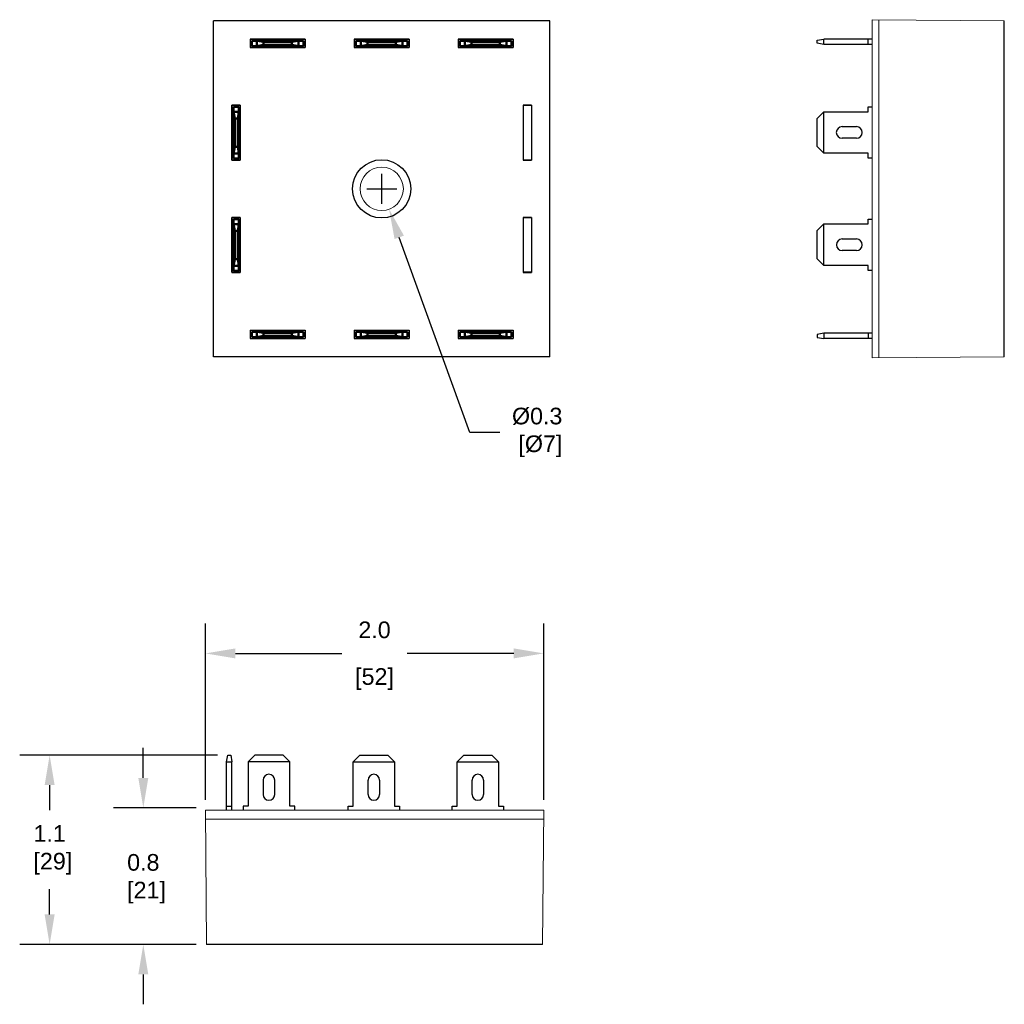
# Model space of a CAD drawing. Header units: inches. Extents: x 2.98 to 8.9, y 0.71 to 6.63.
import ezdxf

# ---------------------------------------------------------------- set-up
doc = ezdxf.new("R2010")
doc.units = ezdxf.units.IN
doc.header["$MEASUREMENT"] = 0
doc.layers.add('AM_4', color=7, linetype='Continuous', lineweight=50)
doc.styles.get("Standard").update_dxf_attribs({"font": 'arial.ttf'})
doc.dimstyles.get("Standard").update_dxf_attribs({"dimtxt": 0.1, "dimasz": 0.18, "dimexe": 0.18, "dimexo": 0.0625, "dimgap": 0.09, "dimtad": 0, "dimtih": 1, "dimtoh": 1, "dimdec": 1, "dimzin": 0, "dimdsep": 46, "dimtxsty": 'Standard', "dimcen": 0.09, "dimadec": 0, "dimazin": 0, "dimtfac": 1, "dimtdec": 4, "dimtofl": 0, "dimtmove": 0, "dimatfit": 3, "dimfxl": 1, "dimtolj": 1, "dimtzin": 0, "dimarcsym": 0})

# ---------------------------------------------------------------- blocks, each defined once
blk = doc.blocks.new('*D70')
at = {"color": 0, "lineweight": -2}
for p, q in [((4.1681, 2.2121), (2.9802, 2.2121)), ((3.1602, 2.0321), (3.1602, 1.8808)), ((3.1602, 1.2544), (3.1602, 1.4056)), ((4.0402, 1.0744), (2.9802, 1.0744))]:
    blk.add_line(p, q, dxfattribs=at)
at = {"color": 0}
for points in [[(3.1902, 2.0321), (3.1302, 2.0321), (3.1602, 2.2121)], [(3.1302, 1.2544), (3.1902, 1.2544), (3.1602, 1.0744)]]:
    blk.add_solid(points, dxfattribs=at)
at = {"layer": 'Defpoints', "color": 0}
for p in [(4.2306, 2.2121), (3.1602, 1.0744), (4.1027, 1.0744)]:
    blk.add_point(p, dxfattribs=at)
at = {"color": 0, "insert": (3.1602, 1.6432), "char_height": 0.1, "attachment_point": 5}
blk.add_mtext('\\A1;1.1\\P [29]', dxfattribs=at)
blk = doc.blocks.new('*D71')
at = {"color": 0, "lineweight": -2}
for p, q in [((3.7231, 2.0753), (3.7231, 2.2553)), ((4.0405, 1.8953), (3.5431, 1.8953)), ((4.0402, 1.0744), (3.5431, 1.0744)), ((3.7231, 0.8944), (3.7231, 0.7144))]:
    blk.add_line(p, q, dxfattribs=at)
at = {"color": 0}
for points in [[(3.6931, 2.0753), (3.7531, 2.0753), (3.7231, 1.8953)], [(3.7531, 0.8944), (3.6931, 0.8944), (3.7231, 1.0744)]]:
    blk.add_solid(points, dxfattribs=at)
at = {"layer": 'Defpoints', "color": 0}
for p in [(4.103, 1.8953), (3.7231, 1.0744), (4.1027, 1.0744)]:
    blk.add_point(p, dxfattribs=at)
at = {"color": 0, "insert": (3.7231, 1.4693), "char_height": 0.1, "attachment_point": 5}
blk.add_mtext('\\A1;0.8\\P [21]', dxfattribs=at)
blk = doc.blocks.new('*D72')
at = {"color": 0}
for p, q in [((5.1559, 5.5268), (5.1559, 5.7068)), ((5.0659, 5.6168), (5.2459, 5.6168))]:
    blk.add_line(p, q, dxfattribs=at)
at = {"color": 0, "lineweight": -2}
for p, q in [((5.6852, 4.1526), (5.2613, 5.3253)), ((5.8652, 4.1526), (5.6852, 4.1526))]:
    blk.add_line(p, q, dxfattribs=at)
at = {"color": 0}
blk.add_solid([(5.2895, 5.3355), (5.2331, 5.3151), (5.2001, 5.4945)], dxfattribs=at)
at = {"layer": 'Defpoints', "color": 0}
for p in [(5.1118, 5.7391), (5.2001, 5.4945)]:
    blk.add_point(p, dxfattribs=at)
at = {"color": 0, "insert": (6.0903, 4.1526), "char_height": 0.1, "attachment_point": 5}
blk.add_mtext('\\A1;%%c0.3\\P [%%c7]', dxfattribs=at)
blk = doc.blocks.new('*D74')
at = {"color": 0, "lineweight": -2}
for p, q in [((4.0962, 1.9444), (4.0962, 3.0039)), ((6.1293, 1.9444), (6.1293, 3.0039)), ((4.2762, 2.8239), (4.9156, 2.8239)), ((5.9493, 2.8239), (5.3098, 2.8239))]:
    blk.add_line(p, q, dxfattribs=at)
at = {"color": 0}
for points in [[(4.2762, 2.8539), (4.2762, 2.7939), (4.0962, 2.8239)], [(5.9493, 2.7939), (5.9493, 2.8539), (6.1293, 2.8239)]]:
    blk.add_solid(points, dxfattribs=at)
at = {"layer": 'Defpoints', "color": 0}
for p in [(6.1293, 2.8239), (4.0962, 1.8819), (6.1293, 1.8819)]:
    blk.add_point(p, dxfattribs=at)
at = {"color": 0, "char_height": 0.1, "attachment_point": 5}
for s, insert in [('\\A1;2.0', (5.1127, 2.965)), ('\\A1;[52]', (5.1127, 2.6699))]:
    blk.add_mtext(s, dxfattribs=dict(at, insert=insert))

msp = doc.modelspace()

# ---------------------------------------------------------------- linework, layer by layer
at = {"color": 7, "linetype": 'Continuous', "lineweight": 15}
for p, q in [((8.1036, 6.6333), (8.103, 4.6001)), ((8.1036, 6.6337), (8.8976, 6.6265)), ((8.143, 4.6005), (8.1437, 6.6334)), ((4.1459, 4.6068), (4.1459, 6.6268)), ((6.1659, 6.6268), (4.1459, 6.6268)), ((6.1659, 4.6068), (6.1659, 6.6268)), ((6.1659, 4.6068), (4.1459, 4.6068)), ((8.103, 4.6001), (8.897, 4.6065)), ((4.0962, 1.8819), (4.1027, 1.0744)), ((6.1293, 1.8819), (4.0962, 1.8819)), ((6.1227, 1.0744), (6.1293, 1.8819)), ((6.1289, 1.8283), (4.0966, 1.8283))]:
    msp.add_line(p, q, dxfattribs=at)
for p, q in [((6.1659, 6.6268), (4.1459, 6.6268)), ((4.1459, 4.6068), (4.1459, 6.6268)), ((6.1659, 4.6068), (6.1659, 6.6268)), ((8.897, 4.6065), (8.8976, 6.6265)), ((4.6959, 6.5168), (4.3659, 6.5168)), ((4.3659, 6.5168), (4.3659, 6.4668)), ((4.3659, 6.5168), (4.3659, 6.4668)), ((4.3659, 6.5168), (4.6959, 6.5168)), ((4.3659, 6.5168), (4.3659, 6.4668)), ((4.3659, 6.5168), (4.3659, 6.4668)), ((4.3659, 6.5168), (4.6959, 6.5168)), ((4.3659, 6.5168), (4.3659, 6.4668)), ((4.3659, 6.5168), (4.3659, 6.4668)), ((4.366, 6.5168), (4.696, 6.5168)), ((4.366, 6.5168), (4.366, 6.4668)), ((4.366, 6.5168), (4.366, 6.4668)), ((4.366, 6.5168), (4.696, 6.5168)), ((4.366, 6.5168), (4.366, 6.4668)), ((4.366, 6.5168), (4.366, 6.4668)), ((4.366, 6.5168), (4.696, 6.5168)), ((4.366, 6.5168), (4.366, 6.4668)), ((4.366, 6.5168), (4.366, 6.4668)), ((4.6959, 6.5168), (4.6959, 6.4668)), ((4.6959, 6.5168), (4.6959, 6.4668)), ((4.6959, 6.5168), (4.6959, 6.4668)), ((4.6959, 6.5168), (4.6959, 6.4668)), ((4.6959, 6.5168), (4.6959, 6.4668)), ((4.6959, 6.5168), (4.6959, 6.4668)), ((4.696, 6.5168), (4.696, 6.4668)), ((4.696, 6.5168), (4.696, 6.4668)), ((4.696, 6.5168), (4.696, 6.4668)), ((4.696, 6.5168), (4.696, 6.4668)), ((4.696, 6.5168), (4.696, 6.4668)), ((4.696, 6.5168), (4.696, 6.4668)), ((5.3209, 6.5168), (4.9909, 6.5168)), ((4.9909, 6.5168), (4.9909, 6.4668)), ((4.9909, 6.5168), (4.9909, 6.4668)), ((4.9909, 6.5168), (5.3209, 6.5168)), ((4.9909, 6.5168), (4.9909, 6.4668)), ((4.9909, 6.5168), (4.9909, 6.4668)), ((4.9909, 6.5168), (5.3209, 6.5168)), ((4.9909, 6.5168), (4.9909, 6.4668)), ((4.9909, 6.5168), (4.9909, 6.4668)), ((4.991, 6.5168), (5.321, 6.5168)), ((4.991, 6.5168), (4.991, 6.4668)), ((4.991, 6.5168), (4.991, 6.4668)), ((4.991, 6.5168), (5.321, 6.5168)), ((4.991, 6.5168), (4.991, 6.4668)), ((4.991, 6.5168), (4.991, 6.4668)), ((4.991, 6.5168), (5.321, 6.5168)), ((4.991, 6.5168), (4.991, 6.4668)), ((4.991, 6.5168), (4.991, 6.4668)), ((5.3209, 6.5168), (5.3209, 6.4668)), ((5.3209, 6.5168), (5.3209, 6.4668)), ((5.3209, 6.5168), (5.3209, 6.4668)), ((5.3209, 6.5168), (5.3209, 6.4668)), ((5.3209, 6.5168), (5.3209, 6.4668)), ((5.3209, 6.5168), (5.3209, 6.4668)), ((5.321, 6.5168), (5.321, 6.4668)), ((5.321, 6.5168), (5.321, 6.4668)), ((5.321, 6.5168), (5.321, 6.4668)), ((5.321, 6.5168), (5.321, 6.4668)), ((5.321, 6.5168), (5.321, 6.4668)), ((5.321, 6.5168), (5.321, 6.4668)), ((5.9459, 6.5168), (5.6159, 6.5168)), ((5.6159, 6.5168), (5.6159, 6.4668)), ((5.6159, 6.5168), (5.6159, 6.4668)), ((5.6159, 6.5168), (5.9459, 6.5168)), ((5.6159, 6.5168), (5.6159, 6.4668)), ((5.6159, 6.5168), (5.6159, 6.4668)), ((5.6159, 6.5168), (5.9459, 6.5168)), ((5.6159, 6.5168), (5.6159, 6.4668)), ((5.6159, 6.5168), (5.6159, 6.4668)), ((5.616, 6.5168), (5.946, 6.5168)), ((5.616, 6.5168), (5.616, 6.4668)), ((5.616, 6.5168), (5.616, 6.4668)), ((5.616, 6.5168), (5.946, 6.5168)), ((5.616, 6.5168), (5.616, 6.4668)), ((5.616, 6.5168), (5.616, 6.4668)), ((5.616, 6.5168), (5.946, 6.5168)), ((5.616, 6.5168), (5.616, 6.4668)), ((5.616, 6.5168), (5.616, 6.4668)), ((5.9459, 6.5168), (5.9459, 6.4668)), ((5.9459, 6.5168), (5.9459, 6.4668)), ((5.9459, 6.5168), (5.9459, 6.4668)), ((5.9459, 6.5168), (5.9459, 6.4668)), ((5.9459, 6.5168), (5.9459, 6.4668)), ((5.9459, 6.5168), (5.9459, 6.4668)), ((5.946, 6.5168), (5.946, 6.4668)), ((5.946, 6.5168), (5.946, 6.4668)), ((5.946, 6.5168), (5.946, 6.4668)), ((5.946, 6.5168), (5.946, 6.4668)), ((5.946, 6.5168), (5.946, 6.4668)), ((5.946, 6.5168), (5.946, 6.4668)), ((7.7732, 6.5098), (7.8132, 6.5169)), ((8.1033, 6.5169), (7.8132, 6.5169)), ((7.8132, 6.4849), (7.8132, 6.5169)), ((8.0802, 6.4849), (8.0802, 6.5169)), ((4.6959, 6.4668), (4.3659, 6.4668)), ((4.3659, 6.4668), (4.6959, 6.4668)), ((4.3659, 6.4668), (4.6959, 6.4668)), ((4.366, 6.4668), (4.696, 6.4668)), ((4.366, 6.4668), (4.696, 6.4668)), ((4.366, 6.4668), (4.696, 6.4668)), ((5.3209, 6.4668), (4.9909, 6.4668)), ((4.9909, 6.4668), (5.3209, 6.4668)), ((4.9909, 6.4668), (5.3209, 6.4668)), ((4.991, 6.4668), (5.321, 6.4668)), ((4.991, 6.4668), (5.321, 6.4668)), ((4.991, 6.4668), (5.321, 6.4668)), ((5.9459, 6.4668), (5.6159, 6.4668)), ((5.6159, 6.4668), (5.9459, 6.4668)), ((5.6159, 6.4668), (5.9459, 6.4668)), ((5.616, 6.4668), (5.946, 6.4668)), ((5.616, 6.4668), (5.946, 6.4668)), ((5.616, 6.4668), (5.946, 6.4668)), ((7.7732, 6.4919), (7.7732, 6.5098)), ((7.8132, 6.4849), (7.7732, 6.4919)), ((8.1033, 6.4849), (7.8132, 6.4849)), ((4.2559, 5.7898), (4.2559, 6.1198)), ((4.2559, 6.1198), (4.3059, 6.1198)), ((4.2559, 5.7898), (4.2559, 6.1198)), ((4.2559, 6.1198), (4.3059, 6.1198)), ((4.2559, 6.1198), (4.3059, 6.1198)), ((4.2559, 5.7898), (4.2559, 6.1198)), ((4.2559, 6.1198), (4.3059, 6.1198)), ((4.2559, 6.1198), (4.3059, 6.1198)), ((4.256, 5.7899), (4.256, 6.1199)), ((4.256, 6.1199), (4.306, 6.1199)), ((4.256, 6.1199), (4.306, 6.1199)), ((4.256, 5.7898), (4.256, 6.1198)), ((4.256, 6.1198), (4.306, 6.1198)), ((4.256, 6.1198), (4.306, 6.1198)), ((4.256, 6.1197), (4.256, 5.7897)), ((4.306, 6.1197), (4.256, 6.1197)), ((4.306, 6.1197), (4.256, 6.1197)), ((4.3059, 5.7898), (4.3059, 6.1198)), ((4.3059, 5.7898), (4.3059, 6.1198)), ((4.3059, 5.7898), (4.3059, 6.1198)), ((4.306, 5.7899), (4.306, 6.1199)), ((4.306, 5.7898), (4.306, 6.1198)), ((4.306, 6.1197), (4.306, 5.7897)), ((6.0059, 6.1198), (6.0059, 5.7898)), ((6.0059, 6.1198), (6.0559, 6.1198)), ((6.0059, 6.1198), (6.0059, 5.7898)), ((6.0559, 6.1198), (6.0059, 6.1198)), ((6.0559, 6.1198), (6.0059, 6.1198)), ((6.0559, 6.1198), (6.0559, 5.7898)), ((6.0559, 6.1198), (6.0559, 5.7898)), ((8.0801, 6.1107), (8.1031, 6.1107)), ((8.0801, 6.0807), (8.0801, 6.1107)), ((7.8131, 6.0807), (7.7731, 6.0407)), ((7.7731, 5.8707), (7.7731, 6.0407)), ((7.8131, 6.0807), (8.0801, 6.0807)), ((7.8131, 5.8307), (7.8131, 6.0807)), ((7.9231, 5.9907), (8.0091, 5.9907)), ((8.0091, 5.9207), (7.9231, 5.9207)), ((7.7731, 5.8707), (7.8131, 5.8307)), ((8.0801, 5.8307), (7.8131, 5.8307)), ((8.0801, 5.8007), (8.0801, 5.8307)), ((4.2559, 5.7898), (4.3059, 5.7898)), ((4.2559, 5.7898), (4.3059, 5.7898)), ((4.2559, 5.7898), (4.3059, 5.7898)), ((4.2559, 5.7898), (4.3059, 5.7898)), ((4.2559, 5.7898), (4.3059, 5.7898)), ((4.256, 5.7899), (4.306, 5.7899)), ((4.256, 5.7899), (4.306, 5.7899)), ((4.256, 5.7898), (4.306, 5.7898)), ((4.256, 5.7898), (4.306, 5.7898)), ((4.306, 5.7897), (4.256, 5.7897)), ((4.306, 5.7897), (4.256, 5.7897)), ((6.0059, 5.7898), (6.0559, 5.7898)), ((6.0559, 5.7898), (6.0059, 5.7898)), ((6.0559, 5.7898), (6.0059, 5.7898)), ((8.1032, 5.8007), (8.0801, 5.8007)), ((4.2559, 5.4448), (4.2559, 5.1148)), ((4.2559, 5.4448), (4.3059, 5.4448)), ((4.2561, 5.4449), (4.2561, 5.1149)), ((4.3061, 5.4449), (4.2561, 5.4449)), ((4.3061, 5.4449), (4.2561, 5.4449)), ((4.2561, 5.1149), (4.2561, 5.4449)), ((4.2561, 5.4449), (4.3061, 5.4449)), ((4.2561, 5.4449), (4.3061, 5.4449)), ((4.2561, 5.1149), (4.2561, 5.4449)), ((4.2561, 5.4449), (4.3061, 5.4449)), ((4.2561, 5.4449), (4.3061, 5.4449)), ((4.2561, 5.1149), (4.2561, 5.4449)), ((4.2561, 5.4449), (4.3061, 5.4449)), ((4.2561, 5.4449), (4.3061, 5.4449)), ((4.2561, 5.1149), (4.2561, 5.4449)), ((4.2561, 5.4449), (4.3061, 5.4449)), ((4.2561, 5.4449), (4.3061, 5.4449)), ((4.3059, 5.4448), (4.3059, 5.1148)), ((4.3061, 5.4449), (4.3061, 5.1149)), ((4.3061, 5.1149), (4.3061, 5.4449)), ((4.3061, 5.1149), (4.3061, 5.4449)), ((4.3061, 5.1149), (4.3061, 5.4449)), ((4.3061, 5.1149), (4.3061, 5.4449)), ((6.0059, 5.4448), (6.0559, 5.4448)), ((6.0059, 5.4448), (6.0059, 5.1148)), ((6.0061, 5.445), (6.0061, 5.115)), ((6.0561, 5.445), (6.0061, 5.445)), ((6.0561, 5.445), (6.0061, 5.445)), ((6.0559, 5.4448), (6.0559, 5.1148)), ((6.0561, 5.445), (6.0561, 5.115)), ((7.8132, 5.4055), (7.7732, 5.3655)), ((7.8132, 5.4055), (8.0802, 5.4055)), ((7.8132, 5.1555), (7.8132, 5.4055)), ((8.0802, 5.4355), (8.1032, 5.4355)), ((8.0802, 5.4055), (8.0802, 5.4355)), ((7.7732, 5.1955), (7.7732, 5.3655)), ((7.9232, 5.3155), (8.0092, 5.3155)), ((8.0092, 5.2455), (7.9232, 5.2455)), ((7.7732, 5.1955), (7.8132, 5.1555)), ((8.0802, 5.1555), (7.8132, 5.1555)), ((8.0802, 5.1255), (8.0802, 5.1555)), ((4.2559, 5.1148), (4.3059, 5.1148)), ((4.3061, 5.1149), (4.2561, 5.1149)), ((4.3061, 5.1149), (4.2561, 5.1149)), ((4.2561, 5.1149), (4.3061, 5.1149)), ((4.2561, 5.1149), (4.3061, 5.1149)), ((4.2561, 5.1149), (4.3061, 5.1149)), ((4.2561, 5.1149), (4.3061, 5.1149)), ((4.2561, 5.1149), (4.3061, 5.1149)), ((4.2561, 5.1149), (4.3061, 5.1149)), ((4.2561, 5.1149), (4.3061, 5.1149)), ((4.2561, 5.1149), (4.3061, 5.1149)), ((6.0059, 5.1148), (6.0559, 5.1148)), ((6.0561, 5.115), (6.0061, 5.115)), ((6.0561, 5.115), (6.0061, 5.115)), ((8.1033, 5.1255), (8.0802, 5.1255)), ((4.3659, 4.7668), (4.6959, 4.7668)), ((4.3659, 4.7668), (4.3659, 4.7168)), ((4.3659, 4.7668), (4.3659, 4.7168)), ((4.366, 4.7668), (4.696, 4.7668)), ((4.366, 4.7668), (4.366, 4.7168)), ((4.366, 4.7668), (4.366, 4.7168)), ((4.366, 4.7668), (4.696, 4.7668)), ((4.366, 4.7668), (4.366, 4.7168)), ((4.366, 4.7668), (4.366, 4.7168)), ((4.366, 4.7668), (4.696, 4.7668)), ((4.366, 4.7668), (4.366, 4.7168)), ((4.366, 4.7668), (4.366, 4.7168)), ((4.366, 4.7668), (4.696, 4.7668)), ((4.366, 4.7668), (4.366, 4.7168)), ((4.366, 4.7668), (4.366, 4.7168)), ((4.366, 4.7668), (4.696, 4.7668)), ((4.366, 4.7668), (4.366, 4.7168)), ((4.366, 4.7668), (4.366, 4.7168)), ((4.6959, 4.7668), (4.6959, 4.7168)), ((4.6959, 4.7668), (4.6959, 4.7168)), ((4.696, 4.7668), (4.696, 4.7168)), ((4.696, 4.7668), (4.696, 4.7168)), ((4.696, 4.7668), (4.696, 4.7168)), ((4.696, 4.7668), (4.696, 4.7168)), ((4.696, 4.7668), (4.696, 4.7168)), ((4.696, 4.7668), (4.696, 4.7168)), ((4.696, 4.7668), (4.696, 4.7168)), ((4.696, 4.7668), (4.696, 4.7168)), ((4.696, 4.7668), (4.696, 4.7168)), ((4.696, 4.7668), (4.696, 4.7168)), ((4.9909, 4.7668), (5.3209, 4.7668)), ((4.9909, 4.7668), (4.9909, 4.7168)), ((4.9909, 4.7668), (4.9909, 4.7168)), ((4.9909, 4.7668), (5.3209, 4.7668)), ((4.9909, 4.7668), (4.9909, 4.7168)), ((4.9909, 4.7668), (4.9909, 4.7168)), ((4.9909, 4.7668), (5.3209, 4.7668)), ((4.9909, 4.7668), (4.9909, 4.7168)), ((4.9909, 4.7668), (4.9909, 4.7168)), ((4.991, 4.7668), (5.321, 4.7668)), ((4.991, 4.7668), (4.991, 4.7168)), ((4.991, 4.7668), (4.991, 4.7168)), ((4.991, 4.7668), (5.321, 4.7668)), ((4.991, 4.7668), (4.991, 4.7168)), ((4.991, 4.7668), (4.991, 4.7168)), ((4.991, 4.7668), (5.321, 4.7668)), ((4.991, 4.7668), (4.991, 4.7168)), ((4.991, 4.7668), (4.991, 4.7168)), ((5.3209, 4.7668), (5.3209, 4.7168)), ((5.3209, 4.7668), (5.3209, 4.7168)), ((5.3209, 4.7668), (5.3209, 4.7168)), ((5.3209, 4.7668), (5.3209, 4.7168)), ((5.3209, 4.7668), (5.3209, 4.7168)), ((5.3209, 4.7668), (5.3209, 4.7168)), ((5.321, 4.7668), (5.321, 4.7168)), ((5.321, 4.7668), (5.321, 4.7168)), ((5.321, 4.7668), (5.321, 4.7168)), ((5.321, 4.7668), (5.321, 4.7168)), ((5.321, 4.7668), (5.321, 4.7168)), ((5.321, 4.7668), (5.321, 4.7168)), ((5.6159, 4.7668), (5.9459, 4.7668)), ((5.6159, 4.7668), (5.6159, 4.7168)), ((5.6159, 4.7668), (5.6159, 4.7168)), ((5.616, 4.7668), (5.946, 4.7668)), ((5.616, 4.7668), (5.616, 4.7168)), ((5.616, 4.7668), (5.616, 4.7168)), ((5.616, 4.7668), (5.946, 4.7668)), ((5.616, 4.7668), (5.616, 4.7168)), ((5.616, 4.7668), (5.616, 4.7168)), ((5.616, 4.7668), (5.946, 4.7668)), ((5.616, 4.7668), (5.616, 4.7168)), ((5.616, 4.7668), (5.616, 4.7168)), ((5.616, 4.7668), (5.946, 4.7668)), ((5.616, 4.7668), (5.616, 4.7168)), ((5.616, 4.7668), (5.616, 4.7168)), ((5.616, 4.7668), (5.946, 4.7668)), ((5.616, 4.7668), (5.616, 4.7168)), ((5.616, 4.7668), (5.616, 4.7168)), ((5.9459, 4.7668), (5.9459, 4.7168)), ((5.9459, 4.7668), (5.9459, 4.7168)), ((5.946, 4.7668), (5.946, 4.7168)), ((5.946, 4.7668), (5.946, 4.7168)), ((5.946, 4.7668), (5.946, 4.7168)), ((5.946, 4.7668), (5.946, 4.7168)), ((5.946, 4.7668), (5.946, 4.7168)), ((5.946, 4.7668), (5.946, 4.7168)), ((5.946, 4.7668), (5.946, 4.7168)), ((5.946, 4.7668), (5.946, 4.7168)), ((5.946, 4.7668), (5.946, 4.7168)), ((5.946, 4.7668), (5.946, 4.7168)), ((7.8132, 4.7487), (7.7732, 4.7417)), ((7.7732, 4.7417), (7.7732, 4.7238)), ((8.1033, 4.7487), (7.8132, 4.7487)), ((7.8132, 4.7487), (7.8132, 4.7167)), ((8.0802, 4.7487), (8.0802, 4.7167)), ((4.3659, 4.7168), (4.6959, 4.7168)), ((4.366, 4.7168), (4.696, 4.7168)), ((4.366, 4.7168), (4.696, 4.7168)), ((4.366, 4.7168), (4.696, 4.7168)), ((4.366, 4.7168), (4.696, 4.7168)), ((4.366, 4.7168), (4.696, 4.7168)), ((4.9909, 4.7168), (5.3209, 4.7168)), ((4.9909, 4.7168), (5.3209, 4.7168)), ((4.9909, 4.7168), (5.3209, 4.7168)), ((4.991, 4.7168), (5.321, 4.7168)), ((4.991, 4.7168), (5.321, 4.7168)), ((4.991, 4.7168), (5.321, 4.7168)), ((5.6159, 4.7168), (5.9459, 4.7168)), ((5.616, 4.7168), (5.946, 4.7168)), ((5.616, 4.7168), (5.946, 4.7168)), ((5.616, 4.7168), (5.946, 4.7168)), ((5.616, 4.7168), (5.946, 4.7168)), ((5.616, 4.7168), (5.946, 4.7168)), ((7.7732, 4.7238), (7.8132, 4.7167)), ((8.1033, 4.7167), (7.8132, 4.7167)), ((6.1659, 4.6068), (4.1459, 4.6068)), ((4.2236, 2.1721), (4.2306, 2.2121)), ((4.2306, 2.2121), (4.2485, 2.2121)), ((4.2485, 2.2121), (4.2556, 2.1721)), ((4.3529, 2.172), (4.3929, 2.212)), ((4.5629, 2.212), (4.3929, 2.212)), ((4.5629, 2.212), (4.6029, 2.172)), ((5.0235, 2.212), (4.9835, 2.172)), ((5.0235, 2.212), (5.1935, 2.212)), ((5.2335, 2.172), (5.1935, 2.212)), ((5.6486, 2.212), (5.6086, 2.172)), ((5.6486, 2.212), (5.8186, 2.212)), ((5.8586, 2.172), (5.8186, 2.212)), ((4.2236, 1.882), (4.2236, 2.1721)), ((4.2236, 2.1721), (4.2556, 2.1721)), ((4.2556, 1.8819), (4.2556, 2.1721)), ((4.3529, 2.172), (4.3529, 1.905)), ((4.6029, 2.172), (4.3529, 2.172)), ((4.6029, 1.905), (4.6029, 2.172)), ((4.9835, 1.905), (4.9835, 2.172)), ((4.9835, 2.172), (5.2335, 2.172)), ((5.2335, 2.172), (5.2335, 1.905)), ((5.6086, 1.905), (5.6086, 2.172)), ((5.6086, 2.172), (5.8586, 2.172)), ((5.8586, 2.172), (5.8586, 1.905)), ((4.4429, 2.062), (4.4429, 1.976)), ((4.5129, 1.976), (4.5129, 2.062)), ((5.0735, 1.976), (5.0735, 2.062)), ((5.1435, 2.062), (5.1435, 1.976)), ((5.6986, 1.976), (5.6986, 2.062)), ((5.7686, 2.062), (5.7686, 1.976)), ((4.2236, 1.9051), (4.2556, 1.9051)), ((4.3229, 1.905), (4.3229, 1.882)), ((4.3529, 1.905), (4.3229, 1.905)), ((4.6329, 1.905), (4.6029, 1.905)), ((4.6329, 1.8819), (4.6329, 1.905)), ((4.9535, 1.905), (4.9835, 1.905)), ((4.9535, 1.8819), (4.9535, 1.905)), ((5.2335, 1.905), (5.2635, 1.905)), ((5.2635, 1.905), (5.2635, 1.882)), ((5.5786, 1.905), (5.6086, 1.905)), ((5.5786, 1.8819), (5.5786, 1.905)), ((5.8586, 1.905), (5.8886, 1.905)), ((5.8886, 1.905), (5.8886, 1.882)), ((6.1227, 1.0744), (4.1027, 1.0744))]:
    msp.add_line(p, q)
for radius in [0.175, 0.13]:
    msp.add_circle((5.1559, 5.6168), radius, dxfattribs=at)
msp.add_circle((5.1559, 5.6168), 0.175)
for centre, start, end in [((7.9231, 5.9557), 90, 270), ((8.0091, 5.9557), 270, 90), ((7.9232, 5.2805), 90, 270), ((8.0092, 5.2805), 270, 90), ((4.4779, 2.062), 0, 180), ((5.1085, 2.062), 0, 180), ((5.7336, 2.062), 0, 180), ((4.4779, 1.976), 180, 0), ((5.1085, 1.976), 180, 0), ((5.7336, 1.976), 180, 0)]:
    msp.add_arc(centre, 0.035, start, end)
at = {"layer": 'AM_4'}
for p, q in [((4.6854, 6.5075), (4.3754, 6.5075)), ((4.3754, 6.4755), (4.3754, 6.5075)), ((4.6854, 6.4755), (4.3754, 6.4755)), ((4.4054, 6.5075), (4.4454, 6.5004)), ((4.4054, 6.4755), (4.4054, 6.5075)), ((4.4454, 6.4825), (4.4054, 6.4755)), ((4.6154, 6.5004), (4.4454, 6.5004)), ((4.4454, 6.4825), (4.4454, 6.5004)), ((4.6154, 6.4825), (4.4454, 6.4825)), ((4.6154, 6.5004), (4.6554, 6.5075)), ((4.6154, 6.4825), (4.6154, 6.5004)), ((4.6554, 6.4755), (4.6154, 6.4825)), ((4.6554, 6.4755), (4.6554, 6.5075)), ((4.6854, 6.4755), (4.6854, 6.5075)), ((5.3104, 6.5075), (5.0004, 6.5075)), ((5.0004, 6.4755), (5.0004, 6.5075)), ((5.3104, 6.4755), (5.0004, 6.4755)), ((5.0304, 6.5075), (5.0704, 6.5004)), ((5.0304, 6.4755), (5.0304, 6.5075)), ((5.0704, 6.4825), (5.0304, 6.4755)), ((5.2404, 6.5004), (5.0704, 6.5004)), ((5.0704, 6.4825), (5.0704, 6.5004)), ((5.2404, 6.4825), (5.0704, 6.4825)), ((5.2404, 6.5004), (5.2804, 6.5075)), ((5.2404, 6.4825), (5.2404, 6.5004)), ((5.2804, 6.4755), (5.2404, 6.4825)), ((5.2804, 6.4755), (5.2804, 6.5075)), ((5.3104, 6.4755), (5.3104, 6.5075)), ((5.9354, 6.5075), (5.6254, 6.5075)), ((5.6254, 6.4755), (5.6254, 6.5075)), ((5.9354, 6.4755), (5.6254, 6.4755)), ((5.6554, 6.5075), (5.6954, 6.5004)), ((5.6554, 6.4755), (5.6554, 6.5075)), ((5.6954, 6.4825), (5.6554, 6.4755)), ((5.8654, 6.5004), (5.6954, 6.5004)), ((5.6954, 6.4825), (5.6954, 6.5004)), ((5.8654, 6.4825), (5.6954, 6.4825)), ((5.8654, 6.5004), (5.9054, 6.5075)), ((5.8654, 6.4825), (5.8654, 6.5004)), ((5.9054, 6.4755), (5.8654, 6.4825)), ((5.9054, 6.4755), (5.9054, 6.5075)), ((5.9354, 6.4755), (5.9354, 6.5075)), ((4.2653, 6.1092), (4.2653, 5.7992)), ((4.2973, 6.1092), (4.2653, 6.1092)), ((4.2973, 6.1092), (4.2973, 5.7992)), ((4.2973, 6.0792), (4.2653, 6.0792)), ((4.2723, 6.0392), (4.2653, 6.0792)), ((4.2723, 6.0392), (4.2723, 5.8692)), ((4.2902, 6.0392), (4.2723, 6.0392)), ((4.2973, 6.0792), (4.2902, 6.0392)), ((4.2902, 6.0392), (4.2902, 5.8692)), ((4.2653, 5.8292), (4.2723, 5.8692)), ((4.2902, 5.8692), (4.2723, 5.8692)), ((4.2902, 5.8692), (4.2973, 5.8292)), ((4.2973, 5.8292), (4.2653, 5.8292)), ((4.2973, 5.7992), (4.2653, 5.7992)), ((4.2654, 5.4343), (4.2654, 5.1243)), ((4.2974, 5.4343), (4.2654, 5.4343)), ((4.2974, 5.4043), (4.2654, 5.4043)), ((4.2725, 5.3643), (4.2654, 5.4043)), ((4.2974, 5.4043), (4.2904, 5.3643)), ((4.2974, 5.4343), (4.2974, 5.1243)), ((4.2725, 5.3643), (4.2725, 5.1943)), ((4.2904, 5.3643), (4.2725, 5.3643)), ((4.2904, 5.3643), (4.2904, 5.1943)), ((4.2654, 5.1543), (4.2725, 5.1943)), ((4.2974, 5.1543), (4.2654, 5.1543)), ((4.2904, 5.1943), (4.2725, 5.1943)), ((4.2904, 5.1943), (4.2974, 5.1543)), ((4.2974, 5.1243), (4.2654, 5.1243)), ((4.6854, 4.7575), (4.3754, 4.7575)), ((4.3754, 4.7255), (4.3754, 4.7575)), ((4.4054, 4.7575), (4.4454, 4.7504)), ((4.4054, 4.7255), (4.4054, 4.7575)), ((4.6154, 4.7504), (4.4454, 4.7504)), ((4.4454, 4.7325), (4.4454, 4.7504)), ((4.6154, 4.7504), (4.6554, 4.7575)), ((4.6154, 4.7325), (4.6154, 4.7504)), ((4.6554, 4.7255), (4.6554, 4.7575)), ((4.6854, 4.7255), (4.6854, 4.7575)), ((5.3104, 4.7575), (5.0004, 4.7575)), ((5.0004, 4.7255), (5.0004, 4.7575)), ((5.0304, 4.7575), (5.0704, 4.7504)), ((5.0304, 4.7255), (5.0304, 4.7575)), ((5.2404, 4.7504), (5.0704, 4.7504)), ((5.0704, 4.7325), (5.0704, 4.7504)), ((5.2404, 4.7504), (5.2804, 4.7575)), ((5.2404, 4.7325), (5.2404, 4.7504)), ((5.2804, 4.7255), (5.2804, 4.7575)), ((5.3104, 4.7255), (5.3104, 4.7575)), ((5.9354, 4.7575), (5.6254, 4.7575)), ((5.6254, 4.7255), (5.6254, 4.7575)), ((5.6554, 4.7575), (5.6954, 4.7504)), ((5.6554, 4.7255), (5.6554, 4.7575)), ((5.8654, 4.7504), (5.6954, 4.7504)), ((5.6954, 4.7325), (5.6954, 4.7504)), ((5.8654, 4.7504), (5.9054, 4.7575)), ((5.8654, 4.7325), (5.8654, 4.7504)), ((5.9054, 4.7255), (5.9054, 4.7575)), ((5.9354, 4.7255), (5.9354, 4.7575)), ((4.6854, 4.7255), (4.3754, 4.7255)), ((4.4454, 4.7325), (4.4054, 4.7255)), ((4.6154, 4.7325), (4.4454, 4.7325)), ((4.6554, 4.7255), (4.6154, 4.7325)), ((5.3104, 4.7255), (5.0004, 4.7255)), ((5.0704, 4.7325), (5.0304, 4.7255)), ((5.2404, 4.7325), (5.0704, 4.7325)), ((5.2804, 4.7255), (5.2404, 4.7325)), ((5.9354, 4.7255), (5.6254, 4.7255)), ((5.6954, 4.7325), (5.6554, 4.7255)), ((5.8654, 4.7325), (5.6954, 4.7325)), ((5.9054, 4.7255), (5.8654, 4.7325))]:
    msp.add_line(p, q, dxfattribs=at)

# ---------------------------------------------------------------- dimensions: what is measured, and where the dimension line sits
dim = msp.add_diameter_dim_2p(p1=(5.1118, 5.7391), p2=(5.2001, 5.4945), dimstyle='Standard', override={"dimpost": '\\X'})
dim.commit()
dim.dimension.update_dxf_attribs({"geometry": '*D72', "text_midpoint": (6.0903, 4.1526), "dimtype": 163})
dim = msp.add_linear_dim(base=(6.1293, 2.8239), p1=(4.0962, 1.8819), p2=(6.1293, 1.8819), dimstyle='Standard', override={"dimpost": '\\X'})
dim.commit()
dim.dimension.update_dxf_attribs({"geometry": '*D74', "text_midpoint": (5.1127, 2.965)})
for base, p1, picture, middle in [((3.7231, 1.0744), (4.103, 1.8953), '*D71', (3.7231, 1.4693)), ((3.1602, 1.0744), (4.2306, 2.2121), '*D70', (3.1602, 1.6432))]:
    dim = msp.add_linear_dim(base=base, p1=p1, p2=(4.1027, 1.0744), angle=90, dimstyle='Standard', override={"dimpost": '\\X'})
    dim.commit()
    dim.dimension.update_dxf_attribs({"geometry": picture, "text_midpoint": middle, "dimtype": 160})

doc.saveas('drawing.dxf')
